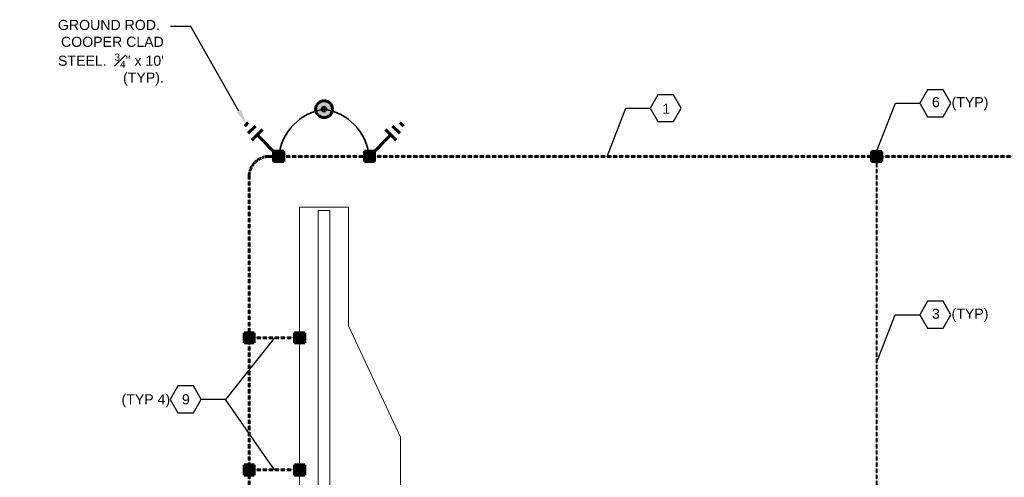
# Model space of a CAD drawing. Header units: inches. Extents: x 0 to 21849, y 0 to 20143.
# Tile 4 of 15: x 1491 to 2660, y 2279 to 2822. Entities that reach past the tile are written whole.
import ezdxf
from ezdxf import colors
from ezdxf.entities.mleader import LeaderData, LeaderLine
from ezdxf.math import Vec2, Vec3

# ---------------------------------------------------------------- set-up
doc = ezdxf.new("R2010")
doc.units = ezdxf.units.IN
doc.header["$MEASUREMENT"] = 0
doc.linetypes.add('DASHED2', pattern=[0.375, 0.25, -0.125])
for name, color, linetype, lineweight in [('E-ANNO-TEXT', 7, 'Continuous', 25), ('E-GND-LPS', 3, 'Continuous', 35), ('E-GRND-CIRC', 95, 'DASHED2', 60), ('S-101 Foundation Plan [E-101-A Reference]$0$E-REFERENCE', 253, 'Continuous', 9)]:
    doc.layers.add(name, color=color, linetype=linetype, lineweight=lineweight)
doc.layers.add('G-PLAN-OTLN', color=6, linetype='Continuous', lineweight=35, true_color=0xff00ff)
doc.styles.get("Standard").update_dxf_attribs({"font": 'arial.ttf'})
doc.dimstyles.new('Annotative', dxfattribs={"dimscale": 0, "dimtxt": 0.18, "dimasz": 0.18, "dimexe": 0.18, "dimexo": 0.0625, "dimgap": 0.09, "dimtad": 0, "dimtih": 1, "dimtoh": 1, "dimdec": 4, "dimzin": 0, "dimdsep": 46, "dimtxsty": 'Standard', "dimcen": 0.09, "dimadec": 0, "dimazin": 0, "dimtfac": 1, "dimtdec": 4, "dimtofl": 0, "dimtmove": 0, "dimatfit": 3, "dimfxl": 1, "dimtolj": 1, "dimtzin": 0, "dimarcsym": 0})

# ---------------------------------------------------------------- blocks, each defined once
blk = doc.blocks.new('S-101 Foundation Plan [E-101-A Reference]')
at = {"layer": 'S-101 Foundation Plan [E-101-A Reference]$0$E-REFERENCE', "color": 9}
for p, q in [((-431.6, 658.1), (-431.6, 1166.1)), ((-431.6, 1166.1), (-373.6, 1166.1)), ((-409.6, 703.6), (-409.6, 1162.1)), ((-409.6, 1162.1), (-395.6, 1162.1)), ((-395.6, 691.2), (-395.6, 1162.1)), ((-373.6, 1025.1), (-373.6, 1166.1)), ((-311.6, 893.1), (-373.6, 1025.1)), ((-311.6, 736.1), (-311.6, 893.1))]:
    blk.add_line(p, q, dxfattribs=at)

msp = doc.modelspace()

# ---------------------------------------------------------------- hatches: boundary and pattern name
at = {"layer": 'E-GND-LPS', "transparency": 33554559}
h = msp.add_hatch(color=0, dxfattribs=at)
h.dxf.hatch_style = 1
h.paths.add_polyline_path([(1862.5, 2716, 1), (1842.5, 2716, 1)])
at = {"layer": 'E-GRND-CIRC', "linetype": 'Continuous'}
h = msp.add_hatch(color=0, dxfattribs=at)
h.dxf.hatch_style = 1
h.paths.add_polyline_path([(1792.6, 2666), (1804.6, 2666), (1804.6, 2654), (1792.6, 2654)])
h = msp.add_hatch(color=0, dxfattribs=at)
h.dxf.hatch_style = 1
h.paths.add_polyline_path([(1900.3, 2666), (1912.3, 2666), (1912.3, 2654), (1900.3, 2654)])
h = msp.add_hatch(color=0, dxfattribs=at)
h.dxf.hatch_style = 1
h.paths.add_polyline_path([(2514.4, 2653.8), (2514.4, 2665.8), (2502.4, 2665.8), (2502.4, 2653.8)])
h = msp.add_hatch(color=0, dxfattribs=at)
h.dxf.hatch_style = 1
h.paths.add_polyline_path([(1769.5, 2438.8), (1769.5, 2450.8), (1757.5, 2450.8), (1757.5, 2438.8)])
h = msp.add_hatch(color=0, dxfattribs=at)
h.dxf.hatch_style = 1
h.paths.add_polyline_path([(1829.5, 2438.8), (1829.5, 2450.8), (1817.5, 2450.8), (1817.5, 2438.8)])
h = msp.add_hatch(color=0, dxfattribs=at)
h.dxf.hatch_style = 1
h.paths.add_polyline_path([(1769.5, 2281.9), (1769.5, 2293.9), (1757.5, 2293.9), (1757.5, 2281.9)])
h = msp.add_hatch(color=0, dxfattribs=at)
h.dxf.hatch_style = 1
h.paths.add_polyline_path([(1829.5, 2281.9), (1829.5, 2293.9), (1817.5, 2293.9), (1817.5, 2281.9)])

# ---------------------------------------------------------------- linework, layer by layer
at = {"layer": 'E-ANNO-TEXT', "color": 0}
for points in [[(2568.8, 2707), (2587.2, 2707), (2596.4, 2723), (2587.2, 2739), (2568.8, 2739), (2559.5, 2723)], [(2248.7, 2701.2), (2267.2, 2701.2), (2276.4, 2717.1), (2267.2, 2733.1), (2248.7, 2733.1), (2239.5, 2717.1)], [(2568.7, 2456.1), (2587.2, 2456.1), (2596.4, 2472.1), (2587.2, 2488.1), (2568.7, 2488.1), (2559.5, 2472.1)], [(1678.9, 2355.7), (1697.4, 2355.7), (1706.6, 2371.7), (1697.4, 2387.7), (1678.9, 2387.7), (1669.7, 2371.7)]]:
    msp.add_lwpolyline(points, close=True, dxfattribs=at)
at = {"layer": 'E-GND-LPS', "color": 0}
for p, q in [((1855.5, 2716), (1849.5, 2716)), ((1852.5, 2719), (1852.5, 2713))]:
    msp.add_line(p, q, dxfattribs=at)
for radius in [10, 3]:
    msp.add_circle((1852.5, 2716), radius, dxfattribs=at)
at = {"layer": 'E-GND-LPS', "color": 0, "linetype": 'Continuous', "lineweight": 60}
msp.add_circle((1852.5, 2716), 10, dxfattribs=at)
at = {"layer": 'E-GND-LPS', "color": 0}
for centre, radius, start, end in [((1861.4, 2653.7), 62.9, 98.216, 174.2785), ((1843.7, 2653.9), 62.6, 5.5162, 82.0052)]:
    msp.add_arc(centre, radius, start, end, dxfattribs=at)
at = {"layer": 'E-GRND-CIRC', "color": 0, "linetype": 'Continuous'}
for p, q in [((1762.5, 2700.3), (1758.3, 2696)), ((1946.7, 2696), (1942.4, 2700.3)), ((1771, 2696), (1762.5, 2687.5)), ((1779.5, 2691.8), (1766.8, 2679.1)), ((1938.2, 2679.1), (1925.4, 2691.8)), ((1942.4, 2687.5), (1933.9, 2696)), ((1798.6, 2660), (1773.1, 2685.4)), ((1906.3, 2660), (1931.8, 2685.4)), ((1804.6, 2666), (1792.6, 2666)), ((1792.6, 2666), (1792.6, 2654)), ((1804.6, 2654), (1804.6, 2666)), ((1912.3, 2666), (1900.3, 2666)), ((1900.3, 2666), (1900.3, 2654)), ((1900.3, 2666), (1912.3, 2654)), ((1912.3, 2654), (1912.3, 2666)), ((2502.4, 2665.8), (2514.4, 2665.8)), ((2502.4, 2653.8), (2502.4, 2665.8)), ((2514.4, 2665.8), (2514.4, 2653.8)), ((1792.6, 2654), (1804.6, 2654)), ((1900.3, 2654), (1912.3, 2654)), ((2514.4, 2653.8), (2502.4, 2653.8)), ((1757.5, 2450.8), (1769.5, 2450.8)), ((1757.5, 2438.8), (1757.5, 2450.8)), ((1769.5, 2450.8), (1769.5, 2438.8)), ((1817.5, 2450.8), (1829.5, 2450.8)), ((1817.5, 2438.8), (1817.5, 2450.8)), ((1829.5, 2450.8), (1829.5, 2438.8)), ((1769.5, 2438.8), (1757.5, 2438.8)), ((1829.5, 2438.8), (1817.5, 2438.8)), ((1757.5, 2293.9), (1769.5, 2293.9)), ((1757.5, 2281.9), (1757.5, 2293.9)), ((1769.5, 2293.9), (1769.5, 2281.9)), ((1817.5, 2293.9), (1829.5, 2293.9)), ((1817.5, 2281.9), (1817.5, 2293.9)), ((1829.5, 2293.9), (1829.5, 2281.9)), ((1769.5, 2281.9), (1757.5, 2281.9)), ((1829.5, 2281.9), (1817.5, 2281.9))]:
    msp.add_line(p, q, dxfattribs=at)
at = {"layer": 'E-GRND-CIRC', "color": 0}
for p, q in [((3031.2, 2660), (1787.5, 2660)), ((1763.5, 2636), (1763.5, 1326)), ((1763.5, 2444.9), (1823.5, 2444.9)), ((1763.5, 2288), (1823.5, 2288))]:
    msp.add_line(p, q, dxfattribs=at)
at = {"layer": 'E-GRND-CIRC', "color": 0, "lineweight": 40}
msp.add_line((2508.4, 2660), (2508.3, 2169.8), dxfattribs=at)
at = {"layer": 'E-GRND-CIRC', "color": 0}
msp.add_arc((1787.5, 2636), 24, 90, 180, dxfattribs=at)

# ---------------------------------------------------------------- block references
at = {"layer": 'G-PLAN-OTLN', "color": 0}
msp.add_blockref('S-101 Foundation Plan [E-101-A Reference]', (2255, 1433.8), dxfattribs=at)

# ---------------------------------------------------------------- leaders
at = {"layer": 'E-ANNO-TEXT', "color": 0}
for points in [[(2188.4, 2660), (2210.6, 2717.1), (2239.5, 2717.1)], [(2508.4, 2665.8), (2530.6, 2723), (2559.5, 2723)], [(2508.4, 2414.9), (2530.5, 2472.1), (2559.5, 2472.1)], [(1793.5, 2444.9), (1735.5, 2371.7), (1706.6, 2371.7)], [(1793.5, 2288), (1735.5, 2371.7), (1706.6, 2371.7)], [(1793.5, 2288), (1735.5, 2371.7), (1706.6, 2371.7)], [(1793.5, 2288), (1735.5, 2371.7), (1706.6, 2371.7)]]:
    msp.add_leader(points, dimstyle='Annotative', override={"dimscale": 0, "dimasz": 0.14, "dimgap": 0.09, "dimtad": 0}, dxfattribs=at)
ml = msp.add_multileader_mtext('Standard', dxfattribs=at)
ml.set_content('\\A1;GROUND ROD.  COOPER CLAD STEEL.  {\\H0.7x;\\S3#4;}" x 10\' (TYP).')
ml.set_leader_properties()
ml.build(insert=Vec2(0, 0))
ml.multileader.update_dxf_attribs({"dogleg_length": 24, "arrow_head_size": 18})
ctx = ml.context
ctx.base_point, ctx.char_height, ctx.arrow_head_size, ctx.landing_gap_size, ctx.plane_origin = Vec3(1528.6, 2814.1), 12, 18, 8, Vec3(1291.2, 2739.6)
ctx.text_align_type = 2
notes = []
notes.append((ctx, [(1, (1, 1, 0), (1694.3, 2814.1), (-1, 0), 24, [(0, [(1760.4, 2698.1)], 0, [])])]))
ctx.mtext.insert, ctx.mtext.width, ctx.mtext.alignment, ctx.mtext.flow_direction = Vec3(1662.3, 2821.9), 171.062, 3, 5
ml = msp.add_multileader_mtext('Standard', dxfattribs=at)
ml.set_content('6   (TYP)')
ml.set_leader_properties()
ml.build(insert=Vec2(0, 0))
ml.multileader.update_dxf_attribs({"leader_type": 0, "text_right_attachment_type": 3, "dogleg_length": 24, "arrow_head_size": 18})
ctx = ml.context
ctx.base_point, ctx.char_height, ctx.arrow_head_size, ctx.landing_gap_size, ctx.plane_origin = Vec3(2566, 2722.5), 12, 18, 8, Vec3(2509.3, 2684.3)
ctx.right_attachment = 3
notes.append((ctx, [(0, (1, 1, 0), (2542, 2722.5), (1, 0), 24, [(0, [(2513.8, 2650.9)], 0, [])])]))
ctx.mtext.insert, ctx.mtext.width, ctx.mtext.defined_height, ctx.mtext.flow_direction = Vec3(2574, 2730.3), 81.305, 12, 5
ml = msp.add_multileader_mtext('Standard', dxfattribs=at)
ml.set_content('1')
ml.set_leader_properties()
ml.build(insert=Vec2(0, 0))
ml.multileader.update_dxf_attribs({"leader_type": 0, "text_right_attachment_type": 3, "dogleg_length": 24, "arrow_head_size": 18})
ctx = ml.context
ctx.base_point, ctx.char_height, ctx.arrow_head_size, ctx.landing_gap_size, ctx.plane_origin = Vec3(2246, 2716.6), 12, 18, 8, Vec3(2189.3, 2678.4)
ctx.right_attachment = 3
notes.append((ctx, [(0, (1, 1, 0), (2222, 2716.6), (1, 0), 24, [(0, [(2193.8, 2645)], 0, [])])]))
ctx.mtext.insert, ctx.mtext.width, ctx.mtext.defined_height, ctx.mtext.flow_direction = Vec3(2254, 2722.6), 81.305, 12, 5
ml = msp.add_multileader_mtext('Standard', dxfattribs=at)
ml.set_content('3   (TYP)')
ml.set_leader_properties()
ml.build(insert=Vec2(0, 0))
ml.multileader.update_dxf_attribs({"leader_type": 0, "text_right_attachment_type": 3, "dogleg_length": 24, "arrow_head_size": 18})
ctx = ml.context
ctx.base_point, ctx.char_height, ctx.arrow_head_size, ctx.landing_gap_size, ctx.plane_origin = Vec3(2566, 2471.5), 12, 18, 8, Vec3(2509.3, 2433.3)
ctx.right_attachment = 3
notes.append((ctx, [(0, (1, 1, 0), (2542, 2471.5), (1, 0), 24, [(0, [(2513.7, 2399.9)], 0, [])])]))
ctx.mtext.insert, ctx.mtext.width, ctx.mtext.defined_height, ctx.mtext.flow_direction = Vec3(2574, 2479.3), 81.305, 12, 5
ml = msp.add_multileader_mtext('Standard', dxfattribs=at)
ml.set_content(' (TYP 4)   9')
ml.set_leader_properties()
ml.build(insert=Vec2(0, 0))
ml.multileader.update_dxf_attribs({"leader_type": 0, "text_right_attachment_type": 3, "dogleg_length": 24, "arrow_head_size": 18})
ctx = ml.context
ctx.base_point, ctx.char_height, ctx.arrow_head_size, ctx.landing_gap_size, ctx.plane_origin = Vec3(1599.4, 2370.1), 12, 18, 8, Vec3(1505.5, 2340.6)
ctx.right_attachment = 3
notes.append((ctx, [(1, (1, 1, 0), (1724.4, 2369.9), (-1, 0), 24, [(1, [(1793.5, 2444.9), (1793.5, 2288)], 0, [])])]))
ctx.mtext.insert, ctx.mtext.width, ctx.mtext.defined_height, ctx.mtext.flow_direction = Vec3(1607.4, 2377.8), 113.951, 12, 5
ml = msp.add_multileader_mtext('Standard', dxfattribs=at)
ml.set_content(' (TYP)   3')
ml.set_leader_properties()
ml.build(insert=Vec2(0, 0))
ml.multileader.update_dxf_attribs({"leader_type": 0, "text_right_attachment_type": 3, "dogleg_length": 24, "arrow_head_size": 18})
ctx = ml.context
ctx.base_point, ctx.char_height, ctx.arrow_head_size, ctx.landing_gap_size, ctx.plane_origin = Vec3(1628.1, 2259), 12, 18, 8, Vec3(1520.2, 2229.6)
ctx.right_attachment = 3
notes.append((ctx, [(1, (1, 1, 0), (1739.1, 2258.8), (-1, 0), 24, [(1, [(1808.2, 2333.9), (1808.2, 2177)], 0, [])])]))
ctx.mtext.insert, ctx.mtext.width, ctx.mtext.defined_height, ctx.mtext.flow_direction = Vec3(1636.1, 2266.8), 113.951, 12, 5
for ctx, leaders in notes:
    for number, flags, end, landing, length, lines in leaders:
        leader = LeaderData()
        leader.index, (leader.has_last_leader_line, leader.has_dogleg_vector, leader.attachment_direction) = number, flags
        leader.last_leader_point, leader.dogleg_vector, leader.dogleg_length = Vec3(end), Vec3(landing), length
        for number, points, colour, breaks in lines:
            line = LeaderLine()
            line.index, line.vertices, line.color, line.breaks = number, Vec3.list(points), colors.encode_raw_color(colour), breaks
            leader.lines.append(line)
        ctx.leaders.append(leader)

doc.saveas('drawing.dxf')
